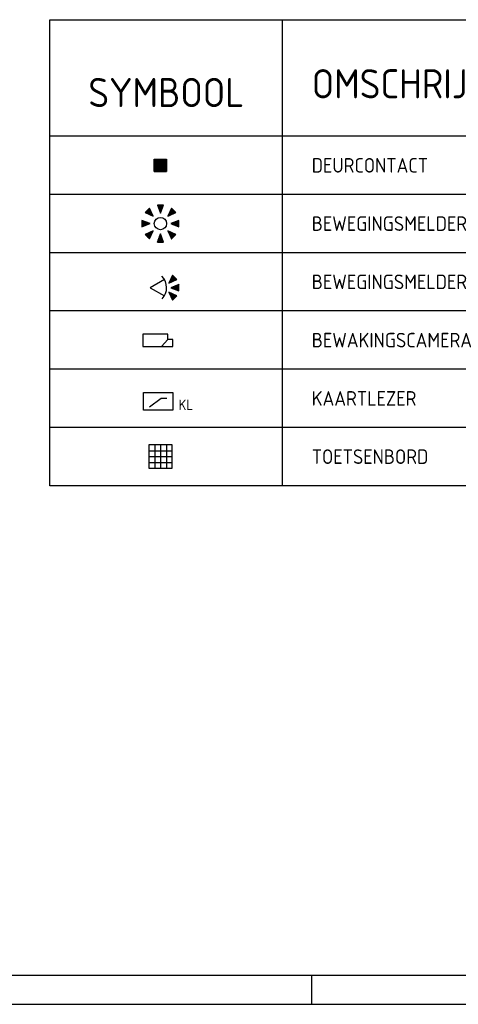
# Model space of a CAD drawing. Extents: x 0 to 841, y -120 to 594.
# Tile 4 of 10: x 580 to 655, y 0 to 169. Entities that reach past the tile are written whole.
import ezdxf
from ezdxf.enums import TextEntityAlignment as Align

# ---------------------------------------------------------------- set-up
doc = ezdxf.new("R2010")
doc.units = 0
doc.header["$LTSCALE"] = 25
doc.header["$MEASUREMENT"] = 0
doc.layers.get('0').update_dxf_attribs({"linetype": 'CONTINUOUS'})
for name, color, linetype in [('E--L$2A-_KADER', 7, 'CONTINUOUS'), ('E--L6112_CEN-LSP', 3, 'CONTINUOUS'), ('E--L6441_DATACOM', 3, 'CONTINUOUS'), ('E--L6521_BEWAKING', 3, 'CONTINUOUS')]:
    doc.layers.add(name, color=color, linetype=linetype)
doc.styles.add('ISO', font='isocp.shx')

# ---------------------------------------------------------------- blocks, each defined once
blk = doc.blocks.new('A1')
at = {"layer": 'E--L$2A-_KADER', "color": 4}
blk.add_line((25, 5), (836, 5), dxfattribs=at)
at = {"layer": 'E--L$2A-_KADER', "color": 2}
for p, q in [((630, 0), (630, 5)), ((0, 0), (841, 0))]:
    blk.add_line(p, q, dxfattribs=at)
blk = doc.blocks.new('BB001I00')
at = {"layer": 'E--L6521_BEWAKING'}
for p, q in [((-1.06, 0.97), (1.06, 0.97)), ((-1.06, 0.88), (1.06, 0.88)), ((-1.06, 0.8), (1.06, 0.8)), ((-1.06, 0.71), (1.06, 0.71)), ((-1.06, 0.62), (1.06, 0.62)), ((-1.06, 0.53), (1.06, 0.53)), ((-1.06, 0.44), (1.06, 0.44)), ((-1.06, 0.35), (1.06, 0.35)), ((-1.06, 0.27), (1.06, 0.27)), ((-1.06, 0.18), (1.06, 0.18)), ((-1.06, 0.09), (1.06, 0.09)), ((-1.06, 0), (1.06, 0)), ((-1.06, -0.09), (1.06, -0.09)), ((-1.06, -0.18), (1.06, -0.18)), ((-1.06, -0.27), (1.06, -0.27)), ((-1.06, -0.35), (1.06, -0.35)), ((-1.06, -0.44), (1.06, -0.44)), ((-1.06, -0.53), (1.06, -0.53)), ((-1.06, -0.62), (1.06, -0.62)), ((-1.06, -0.71), (1.06, -0.71)), ((-1.06, -0.8), (1.06, -0.8)), ((-1.06, -0.88), (1.06, -0.88)), ((-1.06, -0.97), (1.06, -0.97)), ((-1.06, -1.06), (1.06, -1.06))]:
    blk.add_line(p, q, dxfattribs=at)
blk.add_lwpolyline([(-1.06, 1.06), (1.06, 1.06), (1.06, -1.06), (-1.06, -1.06), (-1.06, 1.06)], dxfattribs=at)
blk = doc.blocks.new('BB001B00')
at = {"layer": 'E--L6521_BEWAKING'}
for p, q in [((-2.56, 1.94), (-1.3, 1.37)), ((-2.49, 2.01), (-1.36, 1.49)), ((-2.43, 2.07), (-1.42, 1.61)), ((-2.36, 2.14), (-1.47, 1.74)), ((-2.29, 2.21), (-1.53, 1.86)), ((-2.23, 2.27), (-1.58, 1.98)), ((-2.16, 2.34), (-1.64, 2.1)), ((-2.09, 2.41), (-1.69, 2.23)), ((-2.03, 2.47), (-1.75, 2.35)), ((-1.96, 2.54), (-1.81, 2.47)), ((-1.89, 2.61), (-1.86, 2.59)), ((0.05, 1.89), (-0.44, 3.18)), ((0.09, 2.02), (-0.34, 3.18)), ((0.14, 2.14), (-0.25, 3.18)), ((0.19, 2.27), (-0.15, 3.18)), ((0.23, 2.39), (-0.06, 3.18)), ((0.28, 2.52), (0.03, 3.18)), ((0.33, 2.65), (0.13, 3.18)), ((0.38, 2.77), (0.22, 3.18)), ((0.42, 2.9), (0.32, 3.18)), ((0.47, 3.02), (0.41, 3.18)), ((0.52, 3.15), (0.51, 3.18)), ((1.37, 1.3), (1.94, 2.56)), ((1.49, 1.36), (2.01, 2.49)), ((1.61, 1.42), (2.07, 2.43)), ((1.74, 1.47), (2.14, 2.36)), ((1.86, 1.53), (2.21, 2.29)), ((1.98, 1.58), (2.27, 2.23)), ((2.1, 1.64), (2.34, 2.16)), ((2.23, 1.69), (2.41, 2.09)), ((2.35, 1.75), (2.47, 2.03)), ((2.47, 1.81), (2.54, 1.96)), ((2.59, 1.86), (2.61, 1.89)), ((-3.18, 0.51), (-3.15, 0.52)), ((-3.18, 0.41), (-3.02, 0.47)), ((-3.18, 0.32), (-2.9, 0.42)), ((-3.18, 0.22), (-2.77, 0.38)), ((-3.18, 0.13), (-2.65, 0.33)), ((-3.18, 0.03), (-2.52, 0.28)), ((-3.18, -0.06), (-2.39, 0.23)), ((-3.18, -0.15), (-2.27, 0.19)), ((-3.18, -0.25), (-2.14, 0.14)), ((-3.18, -0.34), (-2.02, 0.09)), ((-3.18, -0.44), (-1.89, 0.05)), ((1.89, -0.05), (3.18, 0.44)), ((2.02, -0.09), (3.18, 0.34)), ((2.14, -0.14), (3.18, 0.25)), ((2.27, -0.19), (3.18, 0.15)), ((2.39, -0.23), (3.18, 0.06)), ((-2.34, -2.16), (-2.1, -1.64)), ((-2.27, -2.23), (-1.98, -1.58)), ((-2.21, -2.29), (-1.86, -1.53)), ((-2.14, -2.36), (-1.74, -1.47)), ((-2.07, -2.43), (-1.61, -1.42)), ((-2.01, -2.49), (-1.49, -1.36)), ((-1.94, -2.56), (-1.37, -1.3)), ((1.3, -1.37), (2.56, -1.94)), ((1.36, -1.49), (2.49, -2.01)), ((1.42, -1.61), (2.43, -2.07)), ((2.52, -0.28), (3.18, -0.03)), ((2.65, -0.33), (3.18, -0.13)), ((2.77, -0.38), (3.18, -0.22)), ((2.9, -0.42), (3.18, -0.32)), ((3.02, -0.47), (3.18, -0.41)), ((3.15, -0.52), (3.18, -0.51)), ((-2.61, -1.89), (-2.59, -1.86)), ((-2.54, -1.96), (-2.47, -1.81)), ((-2.47, -2.03), (-2.35, -1.75)), ((-2.41, -2.09), (-2.23, -1.69)), ((-0.51, -3.18), (-0.52, -3.15)), ((-0.41, -3.18), (-0.47, -3.02)), ((-0.32, -3.18), (-0.42, -2.9)), ((-0.22, -3.18), (-0.38, -2.77)), ((-0.13, -3.18), (-0.33, -2.65)), ((-0.03, -3.18), (-0.28, -2.52)), ((0.06, -3.18), (-0.23, -2.39)), ((0.15, -3.18), (-0.19, -2.27)), ((0.25, -3.18), (-0.14, -2.14)), ((0.34, -3.18), (-0.09, -2.02)), ((0.44, -3.18), (-0.05, -1.89)), ((1.47, -1.74), (2.36, -2.14)), ((1.53, -1.86), (2.29, -2.21)), ((1.58, -1.98), (2.23, -2.27)), ((1.64, -2.1), (2.16, -2.34)), ((1.69, -2.23), (2.09, -2.41)), ((1.75, -2.35), (2.03, -2.47)), ((1.81, -2.47), (1.96, -2.54)), ((1.86, -2.59), (1.89, -2.61))]:
    blk.add_line(p, q, dxfattribs=at)
for points in [[(-1.25, 1.25), (-1.88, 2.63), (-2.63, 1.88), (-1.25, 1.25)], [(0, 1.77), (0.53, 3.18), (-0.53, 3.18), (0, 1.77)], [(1.25, 1.25), (2.63, 1.88), (1.88, 2.63), (1.25, 1.25)], [(-1.77, 0), (-3.18, 0.53), (-3.18, -0.53), (-1.77, 0)], [(1.77, 0), (3.18, -0.53), (3.18, 0.53), (1.77, 0)], [(-1.25, -1.25), (-2.63, -1.88), (-1.88, -2.63), (-1.25, -1.25)], [(1.25, -1.25), (1.88, -2.63), (2.63, -1.88), (1.25, -1.25)], [(0, -1.77), (-0.53, -3.18), (0.53, -3.18), (0, -1.77)]]:
    blk.add_lwpolyline(points, dxfattribs=at)
blk.add_circle((0, 0), 1.06, dxfattribs=at)
blk = doc.blocks.new('BB001C00')
at = {"layer": 'E--L6521_BEWAKING'}
for p, q in [((1.74, 1.37), (2.49, 1.72)), ((1.8, 1.5), (2.43, 1.78)), ((1.85, 1.62), (2.36, 1.85)), ((1.91, 1.74), (2.29, 1.92)), ((1.96, 1.86), (2.22, 1.98)), ((2.02, 1.99), (2.16, 2.05)), ((2.07, 2.11), (2.09, 2.12)), ((0.68, 1.41), (-1.77, 0)), ((-1.77, 0), (0.68, -1.41)), ((1.46, 0.76), (2.83, 1.38)), ((1.52, 0.88), (2.76, 1.45)), ((1.57, 1.01), (2.69, 1.51)), ((1.63, 1.13), (2.63, 1.58)), ((1.68, 1.25), (2.56, 1.65)), ((1.89, 0.05), (3.18, -0.44)), ((2.02, 0.09), (3.18, -0.34)), ((2.14, 0.14), (3.18, -0.25)), ((2.27, 0.19), (3.18, -0.15)), ((2.39, 0.23), (3.18, -0.06)), ((2.52, 0.28), (3.18, 0.03)), ((2.65, 0.33), (3.18, 0.13)), ((2.77, 0.38), (3.18, 0.22)), ((2.9, 0.42), (3.18, 0.32)), ((3.02, 0.47), (3.18, 0.41)), ((3.15, 0.52), (3.18, 0.51)), ((2.12, -2.09), (1.52, -0.78)), ((2.18, -2.02), (1.64, -0.83)), ((2.25, -1.96), (1.76, -0.89)), ((2.32, -1.89), (1.89, -0.94)), ((2.38, -1.82), (2.01, -1)), ((2.45, -1.76), (2.13, -1.06)), ((2.52, -1.69), (2.25, -1.11)), ((2.58, -1.62), (2.38, -1.17)), ((2.65, -1.56), (2.5, -1.22)), ((2.72, -1.49), (2.62, -1.28)), ((2.78, -1.42), (2.74, -1.33))]:
    blk.add_line(p, q, dxfattribs=at)
for points in [[(1.46, 0.75), (2.83, 1.38), (2.08, 2.13), (1.46, 0.75)], [(1.77, 0), (3.18, -0.53), (3.18, 0.53), (1.77, 0)], [(1.46, -0.75), (2.08, -2.13), (2.83, -1.38), (1.46, -0.75)]]:
    blk.add_lwpolyline(points, dxfattribs=at)
blk.add_arc((-1.77, 0), 2.83, 317.4961, 44.4775, dxfattribs=at)
blk = doc.blocks.new('B0130110')
at = {"layer": 'E--L6112_CEN-LSP'}
for points in [[(0, 0), (0, -2.12), (3.18, -2.12), (4.24, -0.88), (4.24, 0), (0, 0)], [(3.18, -2.12), (5.13, -2.12), (5.13, -0.88), (4.24, -0.88)]]:
    blk.add_lwpolyline(points, dxfattribs=at)
blk = doc.blocks.new('A$C13')
at = {"layer": 'E--L6521_BEWAKING'}
for p, q in [((11, 300), (511, 300)), ((11, 0), (11, 300)), ((511, 300), (511, 0)), ((511, 0), (11, 0))]:
    blk.add_line(p, q, dxfattribs=at)
at = {"layer": 'E--L6521_BEWAKING', "color": 2}
for p, q in [((311, 200), (111, 50)), ((411, 200), (311, 200))]:
    blk.add_line(p, q, dxfattribs=at)
at = {"layer": 'E--L6521_BEWAKING', "color": 2, "style": 'ISO'}
blk.add_text('KL', height=180, dxfattribs=at).set_placement((611, 0))
blk = doc.blocks.new('A$C14')
at = {"layer": 'E--L6521_BEWAKING', "color": 3}
for p, q in [((102, 401), (102, 1)), ((202, 401), (202, 1)), ((302, 401), (302, 1)), ((2, 301), (402, 301)), ((2, 201), (402, 201)), ((2, 101), (402, 101))]:
    blk.add_line(p, q, dxfattribs=at)
blk.add_lwpolyline([(2, 401), (2, 1), (402, 1), (402, 401)], close=True, dxfattribs=at)

msp = doc.modelspace()

# ---------------------------------------------------------------- linework, layer by layer
at = {"color": 3}
for p, q in [((585, 169), (790, 169)), ((585, 89), (585, 169)), ((625, 89), (625, 169)), ((790, 149), (585, 149)), ((790, 89), (585, 89))]:
    msp.add_line(p, q, dxfattribs=at)
at = {"color": 1}
for p, q in [((790, 139), (585, 139)), ((790, 129), (585, 129)), ((790, 119), (585, 119)), ((790, 109), (585, 109)), ((790, 99), (585, 99))]:
    msp.add_line(p, q, dxfattribs=at)

# ---------------------------------------------------------------- block references
at = {"layer": 'E--L6112_CEN-LSP', "color": 3}
msp.add_blockref('B0130110', (601, 115), dxfattribs=at)
at = {"layer": 'E--L6112_CEN-LSP', "color": 3, "xscale": 0.01, "yscale": 0.01, "zscale": 0.01}
for name, p in [('A$C13', (601, 102)), ('A$C14', (602, 92))]:
    msp.add_blockref(name, p, dxfattribs=at)
at = {"layer": 'E--L6441_DATACOM', "color": 3}
msp.add_blockref('A1', (0, 0), dxfattribs=at)
at = {"layer": 'E--L6521_BEWAKING', "color": 3}
for name, p in [('BB001I00', (604, 144)), ('BB001B00', (604, 134)), ('BB001C00', (604, 123))]:
    msp.add_blockref(name, p, dxfattribs=at)

# ---------------------------------------------------------------- texts
at = {"color": 5, "style": 'ISO'}
msp.add_text('OMSCHRIJVING', height=5, dxfattribs=at).set_placement((630, 155.5))
msp.add_text('SYMBOOL', height=5, dxfattribs=at).set_placement((605, 154), align=Align.CENTER)
at = {"color": 2, "style": 'ISO'}
for s, p in [('DEURCONTACT', (630, 142.75)), ('BEWEGINGSMELDER 360%%D', (630, 132.75)), ('BEWEGINGSMELDER', (630, 122.75)), ('BEWAKINGSCAMERA', (630, 112.75)), ('KAARTLEZER', (630, 102.75)), ('TOETSENBORD', (630, 92.75))]:
    msp.add_text(s, height=2.5, dxfattribs=at).set_placement(p)

doc.saveas('drawing.dxf')
